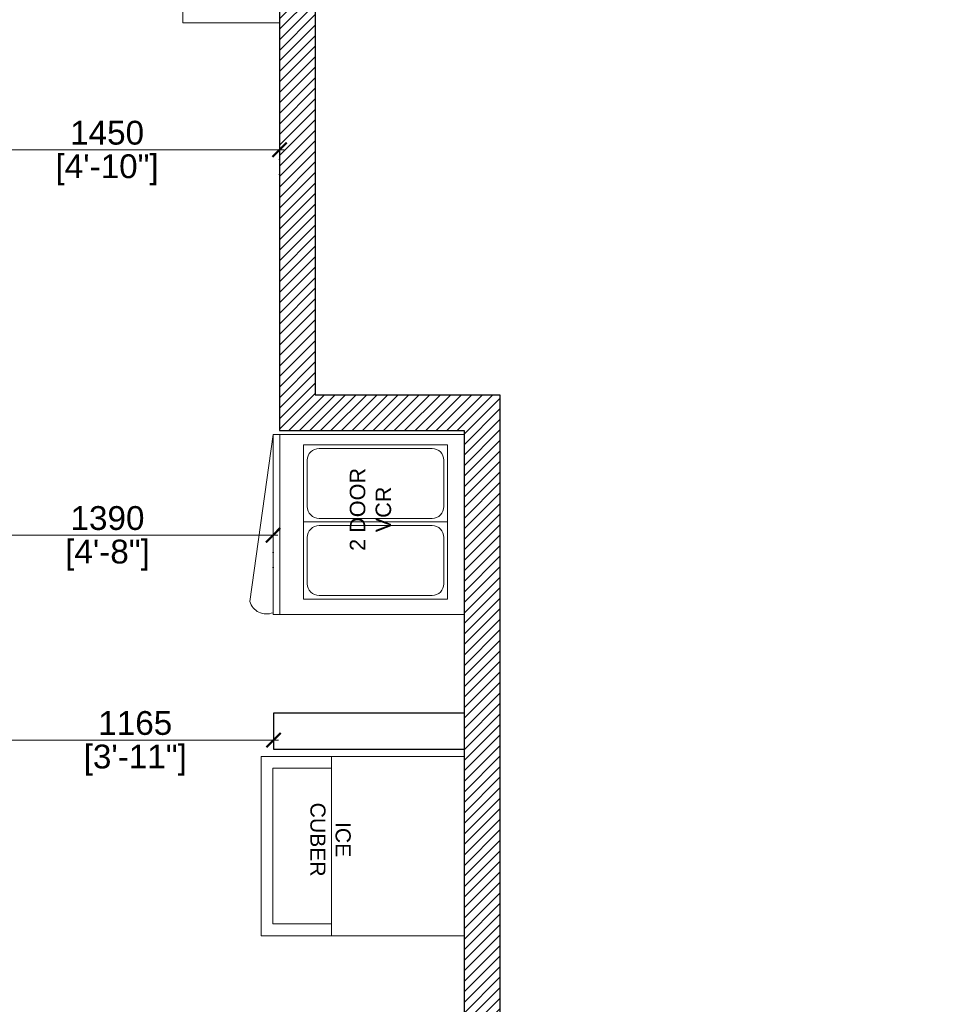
# Model space of a CAD drawing. Header units: millimetres. Extents: x -39166 to 36719, y -31650 to 11510.
# Tile 37 of 38: x 25595 to 29449, y 3093 to 7227. Entities that reach past the tile are written whole.
import ezdxf

# ---------------------------------------------------------------- set-up
doc = ezdxf.new("R2010")
doc.units = ezdxf.units.MM
doc.header["$LTSCALE"] = 500
doc.header["$MEASUREMENT"] = 0
doc.header["$PDMODE"] = 35
doc.header["$PDSIZE"] = -9
doc.linetypes.add('DOT2', pattern=[0.125, 0, -0.125])
for name, color, linetype, lineweight in [('02_EQUIPMENT-NON VEG', 1, 'Continuous', 0), ('02_EQUIPMENT-TEXT', 7, 'Continuous', 0), ('A - TEXT', 7, 'Continuous', 13), ('DIM', 7, 'Continuous', 9), ('equipment', 124, 'Continuous', 0), ('Equipment Name', 7, 'Continuous', 5), ('TEXT-1', 7, 'Continuous', 5)]:
    doc.layers.add(name, color=color, linetype=linetype, lineweight=lineweight)
doc.styles.add('ARIAL', font='arial.ttf')
doc.styles.get("Standard").update_dxf_attribs({"font": 'arial.ttf', "height": 100})
doc.dimstyles.new('FT-Mts', dxfattribs={"dimscale": 10, "dimtxt": 20, "dimasz": 6, "dimexe": 5, "dimexo": 5, "dimgap": 2, "dimtad": 0, "dimtoh": 1, "dimdec": 0, "dimzin": 9, "dimdsep": 46, "dimtxsty": 'Standard', "dimblk": 'ARCHTICK', "dimcen": 5, "dimdle": 2, "dimclrd": 256, "dimclre": 253, "dimclrt": 6, "dimadec": 0, "dimazin": 2, "dimtfac": 1, "dimtdec": 0, "dimtofl": 0, "dimtmove": 0, "dimatfit": 3, "dimfxl": 0, "dimtolj": 1, "dimtzin": 0, "dimlwd": -1, "dimlwe": 0, "dimarcsym": 0})

# ---------------------------------------------------------------- blocks, each defined once
blk = doc.blocks.new('ICE CUBER')
at = {"layer": 'equipment', "linetype": 'ByBlock', "ltscale": 20}
blk.add_line((-7029.07, -13474.72), (-7059.07, -13474.72), dxfattribs=at)
blk.add_lwpolyline([(-7029.07, -13496.89), (-7059.07, -13496.89), (-7059.07, -13462.91), (-7029.07, -13462.91)], close=True, dxfattribs=at)
blk.add_lwpolyline([(-7057.1, -13474.72), (-7057.1, -13464.88), (-7031.04, -13464.88), (-7031.04, -13474.72)], dxfattribs=at)
blk = doc.blocks.new('_ArchTick')
at = {"color": 0, "linetype": 'ByBlock', "const_width": 0.15}
blk.add_lwpolyline([(-0.5, -0.5), (0.5, 0.5)], dxfattribs=at)
blk = doc.blocks.new('*D73')
at = {"layer": 'DEFPOINTS', "color": 0}
for p in [(25498.9, 4239.5), (26661.4, 4239.5), (26661.4, 4202)]:
    blk.add_point(p, dxfattribs=at)
at = {"layer": 'DIM'}
blk.add_line((25478.9, 4202), (26681.4, 4202), dxfattribs=at)
at = {"layer": 'DIM', "color": 253, "linetype": 'DOT2', "lineweight": 0}
for p, q in [((25498.9, 4189.5), (25498.9, 4152)), ((26661.4, 4189.5), (26661.4, 4152))]:
    blk.add_line(p, q, dxfattribs=at)
at = {"layer": 'DIM', "xscale": 60, "yscale": 60, "zscale": 60, "rotation": 180}
blk.add_blockref('_ArchTick', (25498.9, 4202), dxfattribs=at)
at = {"layer": 'DIM', "xscale": 60, "yscale": 60, "zscale": 60}
blk.add_blockref('_ArchTick', (26661.4, 4202), dxfattribs=at)
at = {"layer": 'DIM', "color": 0, "char_height": 100, "attachment_point": 5}
for s, insert in [('\\A1;1165', (26080.2, 4273.1)), ('\\A1;[3\'-11"]', (26080.2, 4117.9))]:
    blk.add_mtext(s, dxfattribs=dict(at, insert=insert))
blk = doc.blocks.new('VEG IN CHILLER')
for p, q in [((-29.77, 0), (0, 0)), ((-29.77, -30.46), (-29.77, 0)), ((0, 0), (0, -30.46)), ((-14.48, -2.75), (-27.23, -2.75)), ((-27.23, -2.75), (-27.23, -26.53)), ((-1.73, -2.75), (-14.48, -2.75)), ((-14.48, -2.75), (-14.48, -26.53)), ((-14.48, -26.53), (-14.48, -2.75)), ((-1.73, -26.53), (-1.73, -2.75)), ((-17.03, -3.33), (-24.68, -3.33)), ((-4.28, -3.33), (-11.93, -3.33)), ((-26.64, -5.3), (-26.64, -23.98)), ((-15.07, -23.98), (-15.07, -5.3)), ((-13.89, -5.3), (-13.89, -23.98)), ((-2.32, -23.98), (-2.32, -5.3)), ((-24.68, -25.95), (-17.03, -25.95)), ((-11.93, -25.95), (-4.28, -25.95)), ((-27.23, -26.53), (-14.48, -26.53)), ((-14.48, -26.53), (-1.73, -26.53)), ((-29.77, -30.46), (0, -30.46)), ((-29.77, -31.59), (-29.77, -30.46)), ((0, -30.46), (-29.77, -30.46)), ((0, -30.46), (0, -31.59)), ((0, -31.59), (-29.77, -31.59)), ((-27.6, -35.43), (0, -31.59))]:
    blk.add_line(p, q)
for centre, radius, start, end in [((-24.68, -5.3), 1.96, 90, 180), ((-17.03, -5.3), 1.96, 0, 90), ((-11.93, -5.3), 1.96, 90, 180), ((-4.28, -5.3), 1.96, 0, 90), ((-24.68, -23.98), 1.96, 180, 270), ((-17.03, -23.98), 1.96, 270, 0), ((-11.93, -23.98), 1.96, 180, 270), ((-4.28, -23.98), 1.96, 270, 360), ((-26.82, -32.67), 2.87, 157.912, 254.1011)]:
    blk.add_arc(centre, radius, start, end)
blk = doc.blocks.new('*D82')
at = {"layer": 'DEFPOINTS', "color": 0}
for p in [(26686.4, 6680.5), (25237.5, 6527), (26686.4, 6527)]:
    blk.add_point(p, dxfattribs=at)
at = {"layer": 'DIM', "color": 253, "linetype": 'DOT2', "lineweight": 0}
for p, q in [((25237.5, 6577), (25237.5, 6730.5)), ((26686.4, 6577), (26686.4, 6730.5))]:
    blk.add_line(p, q, dxfattribs=at)
at = {"layer": 'DIM'}
blk.add_line((25217.5, 6680.5), (26706.4, 6680.5), dxfattribs=at)
at = {"layer": 'DIM', "xscale": 60, "yscale": 60, "zscale": 60, "rotation": 180}
blk.add_blockref('_ArchTick', (25237.5, 6680.5), dxfattribs=at)
at = {"layer": 'DIM', "xscale": 60, "yscale": 60, "zscale": 60}
blk.add_blockref('_ArchTick', (26686.4, 6680.5), dxfattribs=at)
at = {"layer": 'DIM', "color": 0, "char_height": 100, "attachment_point": 5}
for s, insert in [('\\A1;1450', (25962, 6751.6)), ('\\A1;[4\'-10"]', (25962, 6596.4))]:
    blk.add_mtext(s, dxfattribs=dict(at, insert=insert))
blk = doc.blocks.new('*D83')
at = {"layer": 'DEFPOINTS', "color": 0}
for p in [(25268.4, 5062.5), (25268.4, 4975), (26659, 4877.1)]:
    blk.add_point(p, dxfattribs=at)
at = {"layer": 'DIM', "color": 253, "linetype": 'DOT2', "lineweight": 0}
for p, q in [((25268.4, 5025), (25268.4, 5112.5)), ((26659, 4927.1), (26659, 5112.5))]:
    blk.add_line(p, q, dxfattribs=at)
at = {"layer": 'DIM'}
blk.add_line((26679, 5062.5), (25248.4, 5062.5), dxfattribs=at)
at = {"layer": 'DIM', "xscale": 60, "yscale": 60, "zscale": 60, "rotation": 180}
blk.add_blockref('_ArchTick', (25268.4, 5062.5), dxfattribs=at)
at = {"layer": 'DIM', "xscale": 60, "yscale": 60, "zscale": 60}
blk.add_blockref('_ArchTick', (26659, 5062.5), dxfattribs=at)
at = {"layer": 'DIM', "color": 0, "char_height": 100, "attachment_point": 5}
for s, insert in [('\\A1;1390', (25963.7, 5133.6)), ('\\A1;[4\'-8"]', (25963.7, 4978.4))]:
    blk.add_mtext(s, dxfattribs=dict(at, insert=insert))

msp = doc.modelspace()

# ---------------------------------------------------------------- hatches: boundary and pattern name
at = {"layer": 'TEXT-1', "ltscale": 0.05}
h = msp.add_hatch(dxfattribs=at)
h.set_pattern_fill('ANSI31', color=251, scale=250)
h.set_pattern_definition([(45, (21665.5, 0), (-22.09709, 22.09709), [])])
h.paths.add_polyline_path([(24886.42, 10677.01), (19536.42, 10677.01), (19536.42, 5339.51), (20898.92, 5339.51), (20898.92, -1672.99), (29448.92, -1672.99), (29448.92, 1702.01), (27611.42, 1702.01), (27611.42, 5652.01), (26836.42, 5652.01), (26836.42, 10677.01), (25786.42, 10677.01), (25786.42, 10527.01), (26686.42, 10527.01), (26686.42, 5502.01), (27461.42, 5502.01), (27461.42, 4227.01), (27461.42, 4077.01), (27461.42, 1552.01), (29298.92, 1552.01), (29298.92, -622.99), (29298.92, -772.99), (29298.92, -1522.99), (26323.92, -1522.99), (26248.92, -1522.99), (22098.92, -1522.99), (22023.92, -1522.99), (21048.92, -1522.99), (21048.92, 889.51), (22958.41, 889.51), (22958.43, 1039.51), (21048.92, 1039.51), (21048.92, 4164.51), (21048.92, 4314.51), (21048.92, 5489.51), (19686.42, 5489.51), (19686.42, 7227.01), (19686.42, 7377.01), (19686.42, 10527.01), (21486.42, 10527.01), (21636.42, 10527.01), (24886.42, 10527.01)])

# ---------------------------------------------------------------- linework, layer by layer
for p, q in [((26836.42, 10677.01), (26836.42, 5652.01)), ((26686.42, 10527.01), (26686.42, 5502.01)), ((26836.42, 5652.01), (27611.42, 5652.01)), ((27611.42, 5652.01), (27611.42, 1702.01)), ((26686.42, 5502.01), (27461.42, 5502.01)), ((27461.42, 5502.01), (27461.42, 4227.01)), ((27611.42, 5502.01), (27611.42, 4227.01)), ((27461.42, 4314.51), (26661.42, 4314.51)), ((26661.42, 4314.51), (26661.42, 4164.51)), ((27461.42, 4227.01), (27461.42, 4077.01)), ((26661.42, 4164.51), (27461.42, 4164.51)), ((27461.42, 4077.01), (27461.42, 1552.01))]:
    msp.add_line(p, q)
at = {"layer": 'A - TEXT'}
msp.add_lwpolyline([(26280.1, 8741.79), (26686.5, 8741.76), (26686.4, 7213.58), (26280, 7213.61)], close=True, dxfattribs=at)

# ---------------------------------------------------------------- block references
at = {"layer": '02_EQUIPMENT-NON VEG', "xscale": -25.4, "yscale": 25.4, "zscale": 25.4, "rotation": 270}
msp.add_blockref('VEG IN CHILLER', (27461.42, 5485.51), dxfattribs=at)
at = {"layer": 'equipment', "extrusion": (-1.21241e-06, 8.13382e-11, 1), "xscale": 25.09664702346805, "yscale": 25.09664702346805, "zscale": 25.09664702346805, "rotation": 89.9961561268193}
msp.add_blockref('ICE CUBER', (-311253.34, 180562.36, -0.03), dxfattribs=at)

# ---------------------------------------------------------------- texts
at = {"layer": '02_EQUIPMENT-TEXT', "insert": (26981.37, 5170.41), "char_height": 65, "width": 1665.776, "attachment_point": 2, "rotation": 90, "style": 'ARIAL'}
msp.add_mtext('\\pt195;2 DOOR \\PVCR', dxfattribs=at)
at = {"layer": 'Equipment Name', "insert": (26814.84, 3784.08, -0.41), "char_height": 63.5, "width": 253.9853, "attachment_point": 8, "rotation": 269.99616}
msp.add_mtext('\\pt63.5;ICE CUBER', dxfattribs=at)

# ---------------------------------------------------------------- dimensions: what is measured, and where the dimension line sits
at = {"layer": 'DIM'}
for base, p1, p2, picture, middle in [((26686.42, 6680.5), (25237.5, 6527.01), (26686.42, 6527.01), '*D82', (25961.96, 6680.5)), ((25268.44, 5062.5), (26659.01, 4877.06), (25268.44, 4975.01), '*D83', (25963.73, 5062.5)), ((26661.41988131, 4202), (25498.91988131, 4239.51287258), (26661.41988131, 4239.51287258), '*D73', (26080.16988131, 4202))]:
    dim = msp.add_linear_dim(base=base, p1=p1, p2=p2, dimstyle='FT-Mts', override={"dimtxt": 8, "dimtad": 1, "dimtoh": 0, "dimrnd": 5, "dimpost": '\\X', "dimclrt": 0, "dimfxl": 2}, dxfattribs=at)
    dim.commit()
    dim.dimension.update_dxf_attribs({"geometry": picture, "text_midpoint": middle})

doc.saveas('drawing.dxf')
